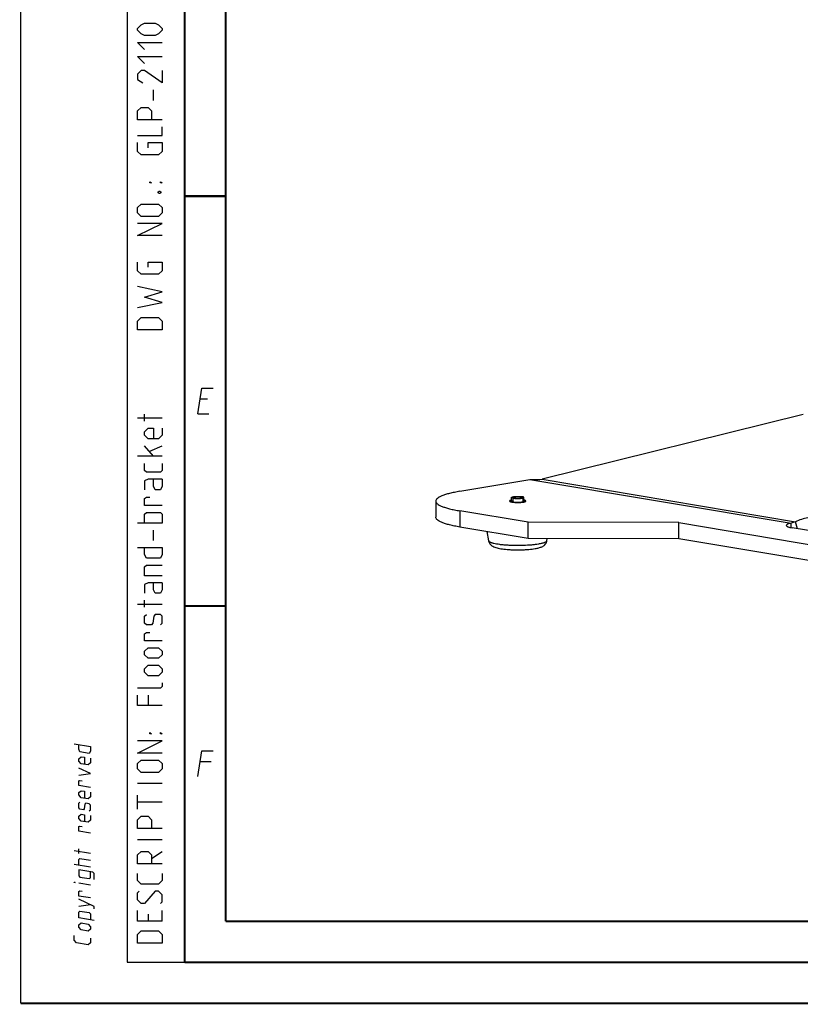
# Model space of a CAD drawing. Header units: millimetres. Extents: x 0 to 420, y 0 to 297.
# Tile 1 of 13: x 0 to 95, y 0 to 120. Entities that reach past the tile are written whole.
import ezdxf

# ---------------------------------------------------------------- set-up
doc = ezdxf.new("R2010")
doc.units = ezdxf.units.MM
doc.header["$LTSCALE"] = 23.1
doc.layers.get('0').update_dxf_attribs({"linetype": 'CONTINUOUS'})
doc.layers.add('02___PRT_ALL_AXES', color=7, linetype='CONTINUOUS')

msp = doc.modelspace()

# ---------------------------------------------------------------- linework, layer by layer
at = {"color": 7, "linetype": 'CONTINUOUS'}
for p, q in [((0, 0), (0, 297)), ((95.4351, 71.8494), (63.5852, 63.9601)), ((53.5465, 62.4778), (62.1025, 63.927)), ((62.1025, 63.927), (93.9548, 58.5845)), ((63.5852, 63.9601), (94.5007, 58.7747)), ((50.6232, 61.2852), (50.6243, 59.3138)), ((59.8732, 61.2326), (59.8729, 61.734)), ((61.3732, 61.2335), (61.3729, 61.7349)), ((53.5577, 60.0942), (53.5589, 58.1228)), ((61.9037, 58.6944), (53.5577, 60.0942)), ((61.9049, 56.723), (61.9037, 58.6944)), ((80.2888, 58.6578), (61.9037, 58.6944)), ((80.2899, 56.6864), (80.2888, 58.6578)), ((80.2888, 58.6578), (119.2105, 52.1296)), ((93.9551, 58.0453), (93.9548, 58.5845)), ((94.7369, 57.9114), (94.5007, 58.7747)), ((25, 9.9999), (25, 10)), ((409.86, 10.0737), (25.007, 10.0134))]:
    msp.add_line(p, q, dxfattribs=at)
at = {"color": 2, "linetype": 'CONTINUOUS'}
for p, q in [((13, 292), (13, 5)), ((20, 292), (20, 5)), ((16.1786, 110.1786), (16.1786, 111.4643)), ((22.7833, 73.7249), (21.8833, 73.7249)), ((17.25, 71.3929), (14.25, 71.3929)), ((15.1071, 71.0357), (15.1071, 71.8929)), ((21.5894, 71.9249), (22.9394, 71.9249)), ((16.1786, 66.75), (15.1071, 68.0357)), ((15.75, 67.3929), (17.25, 68.0357)), ((17.25, 66.75), (14.25, 66.75)), ((60.0229, 61.7341), (60.0232, 61.1954)), ((61.2229, 61.7348), (61.2232, 61.1961)), ((17.25, 58.6071), (14.25, 58.6071)), ((16.1786, 56.4643), (16.1786, 57.75)), ((17.25, 48.6786), (14.25, 48.6786)), ((15.1071, 48.3214), (15.1071, 49.1786)), ((15.5357, 37.6071), (15.5357, 36.3214)), ((23.2333, 29.4749), (21.8833, 29.4749)), ((17.25, 26.8214), (14.25, 26.8214)), ((14.25, 23.6786), (14.25, 25.3929)), ((17.25, 24.5357), (14.25, 24.5357)), ((17.25, 19.9643), (14.25, 19.9643)), ((8.5001, 18.2823), (6.5001, 18.6089)), ((7.0715, 18.2775), (7.0715, 18.8489)), ((15.9643, 17.6786), (17.25, 18.5357)), ((8.5001, 16.6157), (6.5001, 16.9422)), ((8.5001, 14.4252), (7.0715, 14.6584)), ((7.0715, 11.8489), (8.5001, 12.0442)), ((15.5357, 10.8929), (15.5357, 10.0357)), ((17.25, 10.0357), (17.25, 11.3214)), ((13, 5), (20, 5))]:
    msp.add_line(p, q, dxfattribs=at)
at = {"color": 3, "linetype": 'CONTINUOUS'}
for p, q in [((61.9049, 56.723), (53.5589, 58.1228)), ((80.2899, 56.6864), (61.9049, 56.723)), ((119.0369, 50.1876), (80.2899, 56.6864))]:
    msp.add_line(p, q, dxfattribs=at)
at = {"color": 7, "linetype": 'CONTINUOUS', "const_width": 0.25}
for points in [[(20, 292), (20, 5)], [(25, 10), (25, 287)], [(20.0002, 98.5), (25.0002, 98.5)], [(20.0002, 48.5), (25.0002, 48.5)], [(409.8307, 10.048), (25, 10)], [(20, 5), (415, 5)], [(420, 0), (0, 0)]]:
    msp.add_lwpolyline(points, dxfattribs=at)
at = {"color": 2, "linetype": 'CONTINUOUS'}
for points in [[(16.3929, 118.1071), (15.1071, 118.1071), (14.6786, 118.3214), (14.25, 118.75), (14.25, 118.9643), (14.6786, 119.3929), (15.1071, 119.6071), (16.3929, 119.6071), (16.8214, 119.3929), (17.25, 118.9643), (17.25, 118.75), (16.8214, 118.3214), (16.3929, 118.1071)], [(15.1071, 116.3929), (14.25, 117.25), (17.25, 117.25)], [(15.1071, 114.6786), (14.25, 115.5357), (17.25, 115.5357)], [(17.25, 113.8214), (17.25, 112.3214), (15.1071, 113.8214), (14.6786, 113.8214), (14.25, 113.3929), (14.25, 112.75), (14.8929, 112.3214)], [(17.25, 107.8214), (14.25, 107.8214), (14.25, 108.8929), (14.6786, 109.3214), (15.5357, 109.3214), (15.9643, 108.8929), (15.9643, 107.8214)], [(14.25, 105.8929), (17.25, 105.8929), (17.25, 106.9643)], [(15.5357, 104.3929), (15.5357, 105.0357), (17.25, 105.0357), (17.25, 103.9643), (16.8214, 103.5357), (14.6786, 103.5357), (14.25, 103.9643), (14.25, 105.0357)], [(15.9643, 100.1071), (15.75, 100.1071), (15.75, 100.25), (15.9643, 100.1071)], [(17.25, 100.1071), (17.0357, 100.1071), (17.0357, 100.25), (17.25, 100.1071)], [(16.75, 99.0357), (16.8929, 99.1071), (16.9643, 99.1071), (17.1071, 99.0357), (17.1071, 98.8929), (16.9643, 98.8214), (16.8929, 98.8214), (16.75, 98.8929), (16.75, 99.0357)], [(16.8214, 96.0357), (14.6786, 96.0357), (14.25, 96.4643), (14.25, 97.1071), (14.6786, 97.5357), (16.8214, 97.5357), (17.25, 97.1071), (17.25, 96.4643), (16.8214, 96.0357)], [(17.25, 93.6786), (14.25, 93.6786), (17.25, 95.1786), (14.25, 95.1786)], [(15.5357, 89.8214), (15.5357, 90.4643), (17.25, 90.4643), (17.25, 89.3929), (16.8214, 88.9643), (14.6786, 88.9643), (14.25, 89.3929), (14.25, 90.4643)], [(14.25, 84.8929), (17.25, 85.5357), (15.1071, 86.1786), (17.25, 86.8214), (14.25, 87.4643)], [(17.25, 82.1786), (14.25, 82.1786), (14.25, 83.25), (14.6786, 83.6786), (16.8214, 83.6786), (17.25, 83.25), (17.25, 82.1786)], [(21.5894, 71.9249), (22.1037, 75.0749), (23.4537, 75.0749)], [(17.25, 70.1786), (17.25, 69.3214), (16.8214, 68.8929), (15.5357, 68.8929), (15.1071, 69.3214), (15.1071, 69.75), (15.5357, 70.1786), (16.1786, 70.1786), (16.1786, 68.8929)], [(17.25, 65.8929), (17.25, 65.0357), (17.0357, 64.8214), (15.3214, 64.8214), (15.1071, 65.0357), (15.1071, 65.8929)], [(17.25, 63.9643), (15.5357, 63.9643), (15.1071, 63.75), (15.1071, 62.6786)], [(17.25, 63.9643), (17.25, 63.1071), (17.0357, 62.6786), (16.3929, 62.6786), (16.1786, 63.1071), (16.1786, 63.9643)], [(17.25, 60.75), (15.1071, 60.75), (15.1071, 61.6071), (15.3214, 61.75), (15.75, 61.75)], [(15.1071, 58.6071), (15.1071, 59.6786), (15.3214, 59.8929), (17.0357, 59.8929), (17.25, 59.6786), (17.25, 58.6071)], [(14.25, 55.6071), (17.25, 55.6071), (17.25, 54.75), (17.0357, 54.3214), (15.3214, 54.3214), (15.1071, 54.75), (15.1071, 55.6071)], [(17.25, 52.1786), (15.1071, 52.1786), (15.1071, 53.25), (15.3214, 53.4643), (17.25, 53.4643)], [(17.25, 51.3214), (15.5357, 51.3214), (15.1071, 51.1071), (15.1071, 50.0357)], [(17.25, 51.3214), (17.25, 50.4643), (17.0357, 50.0357), (16.3929, 50.0357), (16.1786, 50.4643), (16.1786, 51.3214)], [(17.0357, 46.1786), (17.25, 46.3929), (17.25, 47.25), (17.0357, 47.4643), (16.3929, 47.4643), (16.25, 47.25), (16.1071, 46.3929), (15.9643, 46.1786), (15.3214, 46.1786), (15.1071, 46.3929), (15.1071, 47.25), (15.3214, 47.4643)], [(17.25, 44.25), (15.1071, 44.25), (15.1071, 45.1071), (15.3214, 45.25), (15.75, 45.25)], [(16.8214, 42.1071), (15.5357, 42.1071), (15.1071, 42.5357), (15.1071, 42.9643), (15.5357, 43.3929), (16.8214, 43.3929), (17.25, 42.9643), (17.25, 42.5357), (16.8214, 42.1071)], [(16.8214, 39.9643), (15.5357, 39.9643), (15.1071, 40.3929), (15.1071, 40.8214), (15.5357, 41.25), (16.8214, 41.25), (17.25, 40.8214), (17.25, 40.3929), (16.8214, 39.9643)], [(17.25, 39.1071), (17.25, 38.6786), (17.0357, 38.4643), (14.25, 38.4643)], [(17.25, 36.3214), (14.25, 36.3214), (14.25, 37.6071)], [(15.9643, 32.8929), (15.75, 32.8929), (15.75, 33.0357), (15.9643, 32.8929)], [(17.25, 32.8929), (17.0357, 32.8929), (17.0357, 33.0357), (17.25, 32.8929)], [(6.5001, 31.6565), (8.5001, 31.3299), (8.5001, 30.7585), (8.3572, 30.4961), (7.2144, 30.6827), (7.0715, 30.9918), (7.0715, 31.5632)], [(17.25, 30.5357), (14.25, 30.5357), (17.25, 32.0357), (14.25, 32.0357)], [(8.5001, 29.9014), (8.5001, 29.3299), (8.2144, 29.0909), (7.3572, 29.2308), (7.0715, 29.5632), (7.0715, 29.8489), (7.3572, 30.088), (7.7858, 30.018), (7.7858, 29.1608)], [(21.5894, 27.6749), (22.1037, 30.8249), (23.4537, 30.8249)], [(16.8214, 28.1786), (14.6786, 28.1786), (14.25, 28.6071), (14.25, 29.25), (14.6786, 29.6786), (16.8214, 29.6786), (17.25, 29.25), (17.25, 28.6071), (16.8214, 28.1786)], [(7.0715, 27.8489), (8.5001, 28.0442), (7.0715, 28.706)], [(8.5001, 26.3299), (7.0715, 26.5632), (7.0715, 27.1346), (7.2144, 27.2065), (7.5001, 27.1599)], [(8.5001, 25.7585), (8.5001, 25.1871), (8.2144, 24.948), (7.3572, 25.088), (7.0715, 25.4203), (7.0715, 25.706), (7.3572, 25.9451), (7.7858, 25.8751), (7.7858, 25.018)], [(8.3572, 23.4961), (8.5001, 23.6157), (8.5001, 24.1871), (8.3572, 24.3533), (7.9286, 24.4232), (7.8334, 24.2959), (7.7382, 23.7401), (7.6429, 23.6127), (7.2144, 23.6827), (7.0715, 23.8489), (7.0715, 24.4203), (7.2144, 24.5399)], [(8.5001, 22.9014), (8.5001, 22.3299), (8.2144, 22.0909), (7.3572, 22.2308), (7.0715, 22.5632), (7.0715, 22.8489), (7.3572, 23.088), (7.7858, 23.018), (7.7858, 22.1608)], [(8.5001, 20.7585), (7.0715, 20.9918), (7.0715, 21.5632), (7.2144, 21.6351), (7.5001, 21.5885)], [(17.25, 21.3214), (14.25, 21.3214), (14.25, 22.3929), (14.6786, 22.8214), (15.5357, 22.8214), (15.9643, 22.3929), (15.9643, 21.3214)], [(17.25, 17.0357), (14.25, 17.0357), (14.25, 18.1071), (14.6786, 18.5357), (15.5357, 18.5357), (15.9643, 18.1071), (15.9643, 17.0357)], [(7.0715, 16.8489), (7.0715, 17.5632), (7.2143, 17.6827), (8.5001, 17.4728)], [(8.9763, 15.1093), (8.9763, 15.8236), (8.7858, 15.9976), (7.0715, 16.2775), (7.0715, 15.5632), (7.2143, 15.397), (8.3572, 15.2104), (8.5001, 15.3299), (8.5001, 16.0442)], [(17.25, 15.8214), (17.25, 14.9643), (16.8214, 14.5357), (14.6786, 14.5357), (14.25, 14.9643), (14.25, 15.8214)], [(6.6429, 14.7284), (6.5001, 14.7517), (6.5001, 14.7993), (6.6429, 14.7284)], [(8.5001, 12.8537), (7.0715, 13.087), (7.0715, 13.6584), (7.2143, 13.7303), (7.5001, 13.6837)], [(17.0357, 12.1786), (17.25, 12.3929), (17.25, 13.25), (16.8214, 13.6786), (16.3929, 13.6786), (15.1071, 12.1786), (14.6786, 12.1786), (14.25, 12.6071), (14.25, 13.4643), (14.4643, 13.6786)], [(8.9763, 11.5379), (8.9763, 11.8236), (7.0715, 12.706)], [(8.9763, 10.1093), (7.0715, 10.4203), (7.0715, 11.1346), (7.2143, 11.2541), (8.3572, 11.0675), (8.5001, 10.9014), (8.5001, 10.1871)], [(17.25, 10.0357), (14.25, 10.0357), (14.25, 11.3214)], [(8.2143, 8.8052), (7.3572, 8.9451), (7.0715, 9.2775), (7.0715, 9.5632), (7.3572, 9.8023), (8.2143, 9.6623), (8.5001, 9.3299), (8.5001, 9.0442), (8.2143, 8.8052)], [(17.25, 7.3214), (14.25, 7.3214), (14.25, 8.3929), (14.6786, 8.8214), (16.8214, 8.8214), (17.25, 8.3929), (17.25, 7.3214)], [(8.5001, 7.949), (8.5001, 7.3776), (8.2143, 7.1385), (6.7858, 7.3717), (6.5001, 7.7041), (6.5001, 8.2755)]]:
    msp.add_lwpolyline(points, dxfattribs=at)
at = {"color": 7, "linetype": 'CONTINUOUS'}
for points, knots in [([(62.1025, 63.927), (62.23, 63.9196), (62.7243, 63.9009), (63.2203, 63.9208), (63.5852, 63.9601)], [0, 0, 0, 0, 0.25806974, 1, 1, 1, 1]), ([(53.5465, 62.4778), (53.3266, 62.4406), (52.9109, 62.3637), (52.3283, 62.2324), (51.8249, 62.0926), (51.405, 61.9459), (51.0722, 61.7936), (50.8546, 61.6549), (50.7322, 61.538), (50.6536, 61.4342), (50.6232, 61.3425), (50.6232, 61.2852)], [0, 0, 0, 0, 0.20416429, 0.38677227, 0.54638656, 0.68205569, 0.79336738, 0.88091507, 0.91655447, 0.94755483, 1, 1, 1, 1]), ([(50.6232, 61.2852), (50.6232, 61.2278), (50.6539, 61.1359), (50.7329, 61.032), (50.8559, 60.9151), (51.0744, 60.7764), (51.4085, 60.6242), (51.83, 60.4778), (52.3353, 60.3384), (52.9199, 60.2077), (53.337, 60.1312), (53.5577, 60.0942)], [0, 0, 0, 0, 0.05238574, 0.08336548, 0.11899106, 0.2065298, 0.31785137, 0.45354246, 0.61318424, 0.79581814, 1, 1, 1, 1]), ([(59.8729, 61.734), (59.8729, 61.7372), (59.8746, 61.7441), (59.8813, 61.7536), (59.8917, 61.7627), (59.906, 61.7716), (59.9241, 61.7802), (59.9552, 61.7923), (60.0032, 61.8061), (60.0707, 61.8203), (60.1502, 61.8329), (60.2398, 61.8434), (60.3376, 61.8517), (60.4416, 61.8575), (60.586, 61.8617), (60.7648, 61.8604), (60.9664, 61.8489), (61.0943, 61.834), (61.1528, 61.8242)], [0, 0, 0, 0, 0.00726396, 0.01571231, 0.0261158, 0.03885963, 0.05412029, 0.07195411, 0.11524761, 0.16823415, 0.22998362, 0.2992952, 0.37476268, 0.45482561, 0.53781327, 0.70555868, 0.86399333, 1, 1, 1, 1]), ([(60.093, 61.6447), (60.0765, 61.6475), (60.0452, 61.6532), (60.0013, 61.663), (59.9634, 61.6735), (59.9318, 61.6845), (59.9067, 61.6959), (59.8883, 61.7077), (59.8762, 61.72), (59.8729, 61.7297), (59.8729, 61.734)], [0, 0, 0, 0, 0.20416152, 0.3869357, 0.54663345, 0.68233423, 0.79367165, 0.88123046, 0.94760591, 1, 1, 1, 1]), ([(60.093, 61.6447), (60.1516, 61.6349), (60.2795, 61.62), (60.4811, 61.6085), (60.6598, 61.6072), (60.8042, 61.6114), (60.9083, 61.6172), (61.0061, 61.6255), (61.0957, 61.636), (61.1751, 61.6486), (61.2427, 61.6628), (61.2907, 61.6766), (61.3218, 61.6886), (61.3399, 61.6973), (61.3541, 61.7062), (61.3646, 61.7153), (61.3713, 61.7248), (61.3729, 61.7317), (61.3729, 61.7349)], [0, 0, 0, 0, 0.13600667, 0.29444132, 0.46218673, 0.54517439, 0.62523732, 0.7007048, 0.77001638, 0.83176585, 0.88475239, 0.92804589, 0.94587971, 0.96114037, 0.9738842, 0.98428769, 0.99273604, 1, 1, 1, 1]), ([(61.3729, 61.7349), (61.3729, 61.7392), (61.3696, 61.7489), (61.3576, 61.7612), (61.3391, 61.773), (61.314, 61.7844), (61.2824, 61.7954), (61.2445, 61.8059), (61.2007, 61.8157), (61.1694, 61.8214), (61.1528, 61.8242)], [0, 0, 0, 0, 0.05239409, 0.11876954, 0.20632835, 0.31766577, 0.45336655, 0.6130643, 0.79583848, 1, 1, 1, 1]), ([(94.5007, 58.7747), (94.4034, 58.7326), (94.2247, 58.6598), (94.0398, 58.6028), (93.9548, 58.5845)], [0, 0, 0, 0, 0.54948149, 1, 1, 1, 1]), ([(57.0824, 56.4343), (57.0921, 56.3699), (57.1262, 56.2456), (57.2148, 56.0808), (57.3272, 55.9469), (57.4852, 55.8141), (57.6968, 55.6987), (57.9662, 55.604), (58.2588, 55.531), (58.5859, 55.4712), (58.9496, 55.4222), (59.3466, 55.3837), (59.7703, 55.3562), (60.2124, 55.3399), (60.6635, 55.3353), (61.1138, 55.3423), (61.5535, 55.361), (61.9733, 55.3908), (62.3652, 55.4315), (62.6155, 55.4672), (62.7346, 55.4874)], [0, 0, 0, 0, 0.03211412, 0.06296453, 0.09168418, 0.11785224, 0.164445, 0.20966713, 0.2585751, 0.31316499, 0.37372838, 0.43969182, 0.50999426, 0.58328321, 0.65803758, 0.73266093, 0.80556294, 0.87524351, 0.94038978, 1, 1, 1, 1]), ([(63.1344, 56.0307), (63.0048, 56.0087), (62.7301, 55.9692), (62.133, 55.9056), (61.3223, 55.8578), (60.4865, 55.8495), (59.81, 55.8674), (59.3213, 55.8929), (58.8602, 55.93), (58.4363, 55.9777), (58.0588, 56.035), (57.7774, 56.0919), (57.5819, 56.1426), (57.4583, 56.1803), (57.3514, 56.2195), (57.2616, 56.2597), (57.1893, 56.301), (57.1347, 56.3432), (57.0976, 56.3866), (57.0847, 56.419), (57.0824, 56.4343)], [0, 0, 0, 0, 0.06381418, 0.13462889, 0.29144155, 0.45772917, 0.5401776, 0.61988989, 0.69523449, 0.76468336, 0.82685294, 0.88054981, 0.90391869, 0.92484173, 0.94325903, 0.95914743, 0.97254048, 0.98356379, 0.99251449, 1, 1, 1, 1]), ([(62.7346, 55.4874), (62.8138, 55.5008), (62.9658, 55.5293), (63.1836, 55.5803), (63.3845, 55.6402), (63.5745, 55.7142), (63.7609, 55.8144), (63.9427, 55.9603), (64.0692, 56.1316), (64.1404, 56.2989), (64.1625, 56.3911), (64.1695, 56.4383)], [0, 0, 0, 0, 0.13063683, 0.25115411, 0.36317616, 0.47092202, 0.58190642, 0.7057882, 0.84683794, 0.92244444, 1, 1, 1, 1]), ([(64.1695, 56.4383), (64.1627, 56.3927), (64.1135, 56.3414), (64.0479, 56.2966), (63.9803, 56.2582), (63.8765, 56.2128), (63.7292, 56.1626), (63.5543, 56.1148), (63.3531, 56.0699), (63.21, 56.0435), (63.1344, 56.0307)], [0, 0, 0, 0, 0.12087771, 0.16317825, 0.21101764, 0.32386275, 0.4598551, 0.6185544, 0.79907687, 1, 1, 1, 1])]:
    msp.add_open_spline(points, degree=3, knots=knots, dxfattribs=at)
at = {"color": 2, "linetype": 'CONTINUOUS'}
for points, knots in [([(60.1983, 61.8057), (60.191, 61.8042), (60.1763, 61.8013), (60.1599, 61.7981), (60.1489, 61.7959), (60.1443, 61.795), (60.1406, 61.7943), (60.1374, 61.7935), (60.1321, 61.7921), (60.1245, 61.79), (60.1154, 61.7875), (60.1062, 61.7851), (60.0986, 61.783), (60.0932, 61.7816), (60.0903, 61.7807), (60.0882, 61.7798), (60.0853, 61.7787), (60.0786, 61.776), (60.0706, 61.7729), (60.0627, 61.7698), (60.0587, 61.7682), (60.0565, 61.7673), (60.0546, 61.7667), (60.0538, 61.7659), (60.0523, 61.765), (60.0498, 61.7634), (60.0448, 61.7601), (60.0398, 61.7568), (60.0355, 61.754), (60.0338, 61.7528), (60.0322, 61.7518), (60.0315, 61.7509), (60.0306, 61.7492), (60.0292, 61.7468), (60.0275, 61.7439), (60.0258, 61.741), (60.0245, 61.7386), (60.0234, 61.7369), (60.023, 61.7359), (60.0236, 61.7349), (60.0239, 61.7337), (60.0246, 61.7317), (60.0255, 61.7292), (60.0268, 61.7253), (60.0279, 61.7223), (60.0286, 61.7203)], [0, 0, 0, 0, 0.0625, 0.125, 0.140625, 0.15625, 0.1640625, 0.171875, 0.1875, 0.21875, 0.25, 0.28125, 0.3125, 0.328125, 0.3359375, 0.34375, 0.359375, 0.375, 0.4375, 0.46875, 0.484375, 0.4921875, 0.5, 0.5078125, 0.515625, 0.53125, 0.5625, 0.625, 0.640625, 0.65625, 0.6640625, 0.671875, 0.6875, 0.71875, 0.75, 0.78125, 0.8125, 0.828125, 0.8359375, 0.84375, 0.859375, 0.875, 0.90625, 0.9375, 1, 1, 1, 1]), ([(60.0286, 61.7203), (60.0318, 61.7181), (60.0366, 61.7147), (60.0429, 61.7103), (60.0478, 61.7069), (60.0517, 61.7041), (60.0546, 61.7021), (60.056, 61.701), (60.058, 61.7002), (60.0603, 61.6994), (60.0632, 61.6984), (60.0684, 61.6965), (60.0757, 61.6939), (60.0845, 61.6907), (60.0934, 61.6875), (60.1, 61.6851), (60.1044, 61.6835), (60.1063, 61.6829), (60.1076, 61.6823), (60.1098, 61.6819), (60.1133, 61.681), (60.1186, 61.6799), (60.1268, 61.678), (60.1372, 61.6757), (60.1496, 61.6729), (60.16, 61.6705), (60.1683, 61.6686), (60.1735, 61.6675), (60.1776, 61.6665), (60.1807, 61.6658), (60.1848, 61.6653), (60.1899, 61.6645), (60.1964, 61.6635), (60.2068, 61.662), (60.2198, 61.66), (60.2353, 61.6577), (60.2483, 61.6557), (60.2586, 61.6542), (60.2652, 61.6532), (60.2701, 61.6524), (60.2763, 61.6519), (60.2867, 61.6508), (60.3018, 61.6494), (60.3198, 61.6476), (60.3378, 61.6459), (60.3528, 61.6444), (60.3649, 61.6432), (60.3737, 61.6423), (60.3835, 61.6417), (60.3964, 61.641), (60.4126, 61.6401), (60.432, 61.639), (60.4514, 61.6379), (60.4675, 61.637), (60.4805, 61.6363), (60.4902, 61.6357), (60.5007, 61.6356), (60.5144, 61.6353), (60.5317, 61.6349), (60.5592, 61.6344), (60.5868, 61.6338), (60.6144, 61.6333), (60.6421, 61.6339), (60.6698, 61.6342), (60.6976, 61.6345), (60.7148, 61.6348), (60.7288, 61.6349), (60.7421, 61.6356), (60.7655, 61.6367), (60.7922, 61.6381), (60.8155, 61.6392), (60.8289, 61.6399), (60.8389, 61.6403), (60.8489, 61.6409), (60.8609, 61.6421), (60.8764, 61.6434), (60.8949, 61.645), (60.9133, 61.6467), (60.9288, 61.648), (60.941, 61.6491), (60.9536, 61.6502), (60.9668, 61.6521), (60.9884, 61.655), (61.0152, 61.6588), (61.0368, 61.6617), (61.0475, 61.6632)], [0, 0, 0, 0, 0.03125, 0.046875, 0.0625, 0.078125, 0.0859375, 0.08984375, 0.09375, 0.09765625, 0.1015625, 0.109375, 0.125, 0.140625, 0.15625, 0.171875, 0.17578125, 0.1796875, 0.18164062, 0.18359375, 0.1875, 0.1953125, 0.203125, 0.21875, 0.234375, 0.25, 0.2578125, 0.265625, 0.26953125, 0.2734375, 0.27734375, 0.28125, 0.2890625, 0.296875, 0.3125, 0.328125, 0.34375, 0.3515625, 0.359375, 0.36328125, 0.3671875, 0.375, 0.390625, 0.40625, 0.421875, 0.4375, 0.4453125, 0.453125, 0.4609375, 0.46875, 0.484375, 0.5, 0.515625, 0.53125, 0.5390625, 0.546875, 0.5546875, 0.5625, 0.578125, 0.59375, 0.625, 0.640625, 0.65625, 0.6875, 0.703125, 0.71875, 0.7265625, 0.734375, 0.75, 0.78125, 0.796875, 0.8046875, 0.8125, 0.8203125, 0.828125, 0.84375, 0.859375, 0.875, 0.890625, 0.8984375, 0.90625, 0.921875, 0.9375, 0.96875, 1, 1, 1, 1]), ([(60.1983, 61.8057), (60.2101, 61.8073), (60.2277, 61.8097), (60.2512, 61.813), (60.2659, 61.815), (60.2776, 61.8166), (60.285, 61.8176), (60.2907, 61.8185), (60.2956, 61.819), (60.3008, 61.8194), (60.311, 61.8203), (60.3264, 61.8217), (60.3469, 61.8235), (60.3674, 61.8253), (60.3846, 61.8268), (60.3965, 61.8279), (60.4034, 61.8284), (60.4109, 61.8287), (60.4202, 61.8292), (60.4424, 61.8303), (60.4684, 61.8315), (60.4944, 61.8328), (60.5092, 61.8335), (60.5202, 61.8341), (60.5319, 61.8341), (60.5472, 61.8344), (60.5742, 61.8347), (60.6049, 61.835), (60.6319, 61.8354), (60.6472, 61.8355), (60.6701, 61.8348), (60.6969, 61.8343), (60.7274, 61.8336), (60.7464, 61.8332), (60.7619, 61.8329), (60.7765, 61.8321), (60.8019, 61.8306), (60.831, 61.8289), (60.8563, 61.8273), (60.8691, 61.8266), (60.8763, 61.8261), (60.8819, 61.8259), (60.8867, 61.8253), (60.8933, 61.8247), (60.9048, 61.8235), (60.9278, 61.8211), (60.9508, 61.8187), (60.9706, 61.8167), (60.9787, 61.8159), (60.9855, 61.8152), (60.9898, 61.8146), (60.994, 61.8139), (61.0024, 61.8126), (61.0151, 61.8106), (61.0319, 61.8079), (61.0488, 61.8053), (61.0614, 61.8033), (61.0698, 61.8019), (61.0733, 61.8014), (61.0762, 61.801), (61.0785, 61.8004), (61.0823, 61.7995), (61.0879, 61.7982), (61.0967, 61.7961), (61.1077, 61.7934), (61.1188, 61.7907), (61.1276, 61.7886), (61.1342, 61.787), (61.1397, 61.7857), (61.1436, 61.7848), (61.1458, 61.7842), (61.1476, 61.7838), (61.1486, 61.7834), (61.1502, 61.7828), (61.1528, 61.7817), (61.1566, 61.7803), (61.1611, 61.7785), (61.1672, 61.7761), (61.1748, 61.7731), (61.1823, 61.7701), (61.1884, 61.7677), (61.1921, 61.7662), (61.1949, 61.7652), (61.1962, 61.7646), (61.1969, 61.7639), (61.1979, 61.7632), (61.1994, 61.7619), (61.2013, 61.7603), (61.2043, 61.7577), (61.2081, 61.7546), (61.2119, 61.7514), (61.2149, 61.7488), (61.2168, 61.7472), (61.2184, 61.746), (61.2192, 61.7452), (61.2201, 61.7445), (61.2203, 61.7439), (61.2201, 61.7427), (61.2201, 61.7411), (61.2199, 61.7384), (61.2197, 61.7351), (61.2194, 61.7298), (61.2192, 61.7259), (61.219, 61.7232)], [0, 0, 0, 0, 0.03125, 0.046875, 0.0625, 0.0703125, 0.078125, 0.08203125, 0.0859375, 0.08984375, 0.09375, 0.109375, 0.125, 0.140625, 0.15625, 0.1640625, 0.16796875, 0.171875, 0.1796875, 0.1875, 0.21875, 0.234375, 0.2421875, 0.25, 0.2578125, 0.265625, 0.28125, 0.3125, 0.328125, 0.3359375, 0.34375, 0.375, 0.390625, 0.40625, 0.4140625, 0.421875, 0.4375, 0.46875, 0.484375, 0.4921875, 0.49609375, 0.5, 0.50390625, 0.5078125, 0.515625, 0.53125, 0.5625, 0.5703125, 0.578125, 0.58203125, 0.5859375, 0.58984375, 0.59375, 0.609375, 0.625, 0.640625, 0.65625, 0.66015625, 0.6640625, 0.66601562, 0.66796875, 0.671875, 0.6796875, 0.6875, 0.703125, 0.71875, 0.7265625, 0.734375, 0.7421875, 0.74609375, 0.74804688, 0.75, 0.75195312, 0.75390625, 0.7578125, 0.765625, 0.7734375, 0.78125, 0.796875, 0.8125, 0.8203125, 0.828125, 0.83203125, 0.83398438, 0.8359375, 0.83984375, 0.84375, 0.8515625, 0.859375, 0.875, 0.890625, 0.8984375, 0.90625, 0.91015625, 0.9140625, 0.91601562, 0.91796875, 0.921875, 0.9296875, 0.9375, 0.953125, 0.96875, 1, 1, 1, 1]), ([(61.219, 61.7232), (61.2177, 61.7219), (61.2149, 61.7192), (61.2119, 61.7162), (61.2098, 61.7141), (61.2088, 61.7131), (61.2077, 61.7121), (61.2052, 61.7107), (61.2024, 61.709), (61.1989, 61.707), (61.1955, 61.705), (61.1925, 61.7033), (61.1904, 61.7019), (61.1874, 61.7006), (61.1817, 61.6983), (61.1754, 61.6957), (61.1698, 61.6934), (61.1666, 61.6921), (61.1644, 61.6911), (61.1612, 61.6902), (61.1572, 61.689), (61.1501, 61.6868), (61.1421, 61.6843), (61.1351, 61.6821), (61.1309, 61.6809), (61.1259, 61.6798), (61.12, 61.6783), (61.1127, 61.6766), (61.1055, 61.6748), (61.0994, 61.6734), (61.0948, 61.6722), (61.0906, 61.6714), (61.0863, 61.6706), (61.0777, 61.669), (61.0648, 61.6665), (61.0533, 61.6643), (61.0475, 61.6632)], [0, 0, 0, 0, 0.0625, 0.125, 0.140625, 0.15625, 0.171875, 0.1875, 0.21875, 0.25, 0.28125, 0.3125, 0.328125, 0.34375, 0.375, 0.4375, 0.46875, 0.484375, 0.5, 0.515625, 0.53125, 0.5625, 0.625, 0.65625, 0.671875, 0.6875, 0.71875, 0.75, 0.78125, 0.8125, 0.828125, 0.84375, 0.859375, 0.875, 0.9375, 1, 1, 1, 1])]:
    msp.add_open_spline(points, degree=3, knots=knots, dxfattribs=at)
at = {"color": 3, "linetype": 'CONTINUOUS'}
msp.add_open_spline([(53.5589, 58.1228), (53.3382, 58.1598), (52.9211, 58.2363), (52.3364, 58.367), (51.8312, 58.5064), (51.4097, 58.6528), (51.0755, 58.805), (50.857, 58.9437), (50.734, 59.0606), (50.655, 59.1645), (50.6244, 59.2564), (50.6243, 59.3138)], degree=3, knots=[0, 0, 0, 0, 0.20418186, 0.38681576, 0.54645754, 0.68214863, 0.7934702, 0.88100894, 0.91663452, 0.94761426, 1, 1, 1, 1], dxfattribs=at)
at = {"layer": '02___PRT_ALL_AXES', "color": 7, "linetype": 'CONTINUOUS'}
for p, q in [((115.3393, 54.4559), (94.1092, 58.0167)), ((57.0824, 56.4343), (56.9128, 57.5603)), ((64.1695, 56.4383), (64.2114, 56.7184))]:
    msp.add_line(p, q, dxfattribs=at)
at = {"layer": '02___PRT_ALL_AXES', "color": 2, "linetype": 'CONTINUOUS'}
for points, knots in [([(59.873, 61.4019), (59.8638, 61.3997), (59.8454, 61.3954), (59.8224, 61.39), (59.804, 61.3856), (59.7903, 61.3824), (59.7788, 61.3797), (59.7696, 61.3775), (59.7638, 61.3762), (59.7593, 61.3751), (59.7556, 61.3743), (59.7533, 61.3733), (59.75, 61.3721), (59.7459, 61.3705), (59.7394, 61.3681), (59.7313, 61.365), (59.7215, 61.3613), (59.7118, 61.3575), (59.702, 61.3538), (59.6939, 61.3507), (59.6874, 61.3482), (59.6825, 61.3464), (59.6784, 61.3448), (59.6752, 61.3436), (59.6725, 61.3427), (59.6711, 61.3417), (59.6695, 61.3404), (59.6674, 61.3387), (59.6648, 61.3367), (59.6615, 61.3341), (59.6573, 61.3308), (59.6522, 61.3268), (59.6455, 61.3215), (59.6396, 61.3169), (59.6346, 61.3129), (59.6324, 61.3112), (59.6308, 61.3099), (59.6289, 61.3086), (59.629, 61.3069), (59.6289, 61.3049), (59.6288, 61.3021), (59.6287, 61.2988), (59.6286, 61.2947), (59.6285, 61.2906), (59.6284, 61.2866), (59.6283, 61.2832), (59.6282, 61.2805), (59.6281, 61.2785), (59.6281, 61.2768), (59.628, 61.2754), (59.6281, 61.2746), (59.6278, 61.2739), (59.6288, 61.2732), (59.6301, 61.2721), (59.6322, 61.2704), (59.6345, 61.2684), (59.6378, 61.2658), (59.6418, 61.2625), (59.6466, 61.2585), (59.6514, 61.2545), (59.6562, 61.2505), (59.6602, 61.2472), (59.6634, 61.2446), (59.6654, 61.2429), (59.667, 61.2416), (59.6681, 61.2408), (59.6687, 61.2401), (59.6701, 61.2395), (59.6729, 61.2384), (59.6768, 61.2369), (59.683, 61.2344), (59.6908, 61.2314), (59.7032, 61.2265), (59.7157, 61.2216), (59.7266, 61.2173), (59.7328, 61.2149), (59.7375, 61.2131), (59.7413, 61.2115), (59.7444, 61.2103), (59.7468, 61.2094), (59.7487, 61.2086), (59.7511, 61.2081), (59.7545, 61.2072), (59.762, 61.2054), (59.7735, 61.2027), (59.7873, 61.1994), (59.801, 61.196), (59.8194, 61.1916), (59.8378, 61.1872), (59.8539, 61.1833), (59.8614, 61.1815), (59.8648, 61.1807), (59.8665, 61.1802), (59.8688, 61.1799), (59.8731, 61.1792), (59.8798, 61.1782), (59.8914, 61.1763), (59.9061, 61.174), (59.9236, 61.1712), (59.9411, 61.1685), (59.9587, 61.1657), (59.9762, 61.1629), (59.9908, 61.1606), (60.0025, 61.1588), (60.0099, 61.1576), (60.0155, 61.1566), (60.0225, 61.156), (60.0344, 61.1547), (60.0516, 61.153), (60.0721, 61.1509), (60.0995, 61.1481), (60.1269, 61.1452), (60.1543, 61.1424), (60.1749, 61.1403), (60.1918, 61.1385), (60.2072, 61.1377), (60.2222, 61.1368), (60.2412, 61.1356), (60.2714, 61.1338), (60.3092, 61.1316), (60.347, 61.1293), (60.3734, 61.1277), (60.3887, 61.1269), (60.4044, 61.1266), (60.4239, 61.1261), (60.4552, 61.1254), (60.4943, 61.1245), (60.5334, 61.1236), (60.5647, 61.1229), (60.588, 61.1223), (60.6123, 61.1228), (60.6443, 61.1231), (60.6844, 61.1236), (60.7244, 61.124), (60.7564, 61.1244), (60.7887, 61.1246), (60.8272, 61.1266), (60.8737, 61.1287), (60.9124, 61.1306), (60.9433, 61.132), (60.9627, 61.133), (60.9781, 61.1337), (60.9899, 61.1342), (61.0003, 61.1353), (61.0147, 61.1365), (61.0325, 61.138), (61.0539, 61.1399), (61.0753, 61.1418), (61.1038, 61.1443), (61.1288, 61.1465), (61.1502, 61.1484), (61.1591, 61.1491), (61.1662, 61.1498), (61.1717, 61.1502), (61.1762, 61.1509), (61.1825, 61.1518), (61.1903, 61.1528), (61.2028, 61.1546), (61.2246, 61.1576), (61.2559, 61.1619), (61.2934, 61.167), (61.3184, 61.1705), (61.3309, 61.1722)], [0, 0, 0, 0, 0.015625, 0.03125, 0.0390625, 0.046875, 0.0546875, 0.05859375, 0.0625, 0.06445312, 0.06640625, 0.06835938, 0.0703125, 0.07421875, 0.078125, 0.0859375, 0.09375, 0.1015625, 0.109375, 0.1171875, 0.12109375, 0.125, 0.12890625, 0.13085938, 0.1328125, 0.13476562, 0.13671875, 0.140625, 0.14453125, 0.1484375, 0.15625, 0.1640625, 0.171875, 0.1875, 0.19140625, 0.1953125, 0.19726562, 0.19921875, 0.203125, 0.20703125, 0.2109375, 0.21875, 0.2265625, 0.234375, 0.2421875, 0.25, 0.25390625, 0.2578125, 0.26171875, 0.26367188, 0.265625, 0.26660156, 0.26757812, 0.26953125, 0.2734375, 0.27734375, 0.28125, 0.2890625, 0.296875, 0.3046875, 0.3125, 0.3203125, 0.32421875, 0.328125, 0.33007812, 0.33203125, 0.33300781, 0.33398438, 0.3359375, 0.33984375, 0.34375, 0.3515625, 0.359375, 0.375, 0.3828125, 0.38671875, 0.390625, 0.39453125, 0.39648438, 0.3984375, 0.40039062, 0.40136719, 0.40234375, 0.40625, 0.4140625, 0.421875, 0.4296875, 0.4375, 0.453125, 0.4609375, 0.46484375, 0.46582031, 0.46679688, 0.46777344, 0.46875, 0.47265625, 0.4765625, 0.484375, 0.4921875, 0.5, 0.5078125, 0.515625, 0.5234375, 0.52734375, 0.53125, 0.53320312, 0.53515625, 0.5390625, 0.546875, 0.5546875, 0.5625, 0.578125, 0.5859375, 0.59375, 0.6015625, 0.60546875, 0.609375, 0.6171875, 0.625, 0.640625, 0.65625, 0.6640625, 0.66796875, 0.671875, 0.6796875, 0.6875, 0.703125, 0.71875, 0.7265625, 0.734375, 0.7421875, 0.75, 0.765625, 0.78125, 0.7890625, 0.796875, 0.8125, 0.828125, 0.84375, 0.8515625, 0.859375, 0.86328125, 0.8671875, 0.87109375, 0.875, 0.8828125, 0.890625, 0.8984375, 0.90625, 0.921875, 0.92578125, 0.9296875, 0.93164062, 0.93359375, 0.93554688, 0.9375, 0.94140625, 0.9453125, 0.953125, 0.96875, 0.984375, 1, 1, 1, 1]), ([(61.3309, 61.1722), (61.3406, 61.1742), (61.36, 61.1783), (61.3892, 61.1844), (61.4135, 61.1895), (61.4305, 61.1931), (61.4402, 61.1951), (61.4475, 61.1967), (61.4536, 61.1979), (61.4585, 61.199), (61.4614, 61.1996), (61.464, 61.2001), (61.4657, 61.2007), (61.4689, 61.2017), (61.475, 61.2038), (61.4838, 61.2068), (61.4979, 61.2115), (61.512, 61.2163), (61.526, 61.2211), (61.5366, 61.2246), (61.5454, 61.2276), (61.5524, 61.23), (61.5564, 61.2313), (61.559, 61.2322), (61.5609, 61.2328), (61.5619, 61.2336), (61.5634, 61.2346), (61.5663, 61.2365), (61.5726, 61.2407), (61.5822, 61.2471), (61.5918, 61.2536), (61.5995, 61.2587), (61.6044, 61.2619), (61.6082, 61.2645), (61.6106, 61.2661), (61.6123, 61.2673), (61.6131, 61.2678), (61.6136, 61.2681), (61.6136, 61.2686), (61.6138, 61.2694), (61.614, 61.2707), (61.6144, 61.2723), (61.6149, 61.2749), (61.6155, 61.2782), (61.6163, 61.2821), (61.617, 61.286), (61.6178, 61.2899), (61.6185, 61.2938), (61.6191, 61.2971), (61.6196, 61.2997), (61.6199, 61.3014), (61.6202, 61.3027), (61.6203, 61.3034), (61.6205, 61.3039), (61.6201, 61.3042), (61.6195, 61.3048), (61.6182, 61.3059), (61.6165, 61.3075), (61.6136, 61.3102), (61.61, 61.3134), (61.6043, 61.3186), (61.5972, 61.3252), (61.5908, 61.331), (61.5865, 61.3349), (61.5847, 61.3366), (61.5833, 61.3379), (61.5821, 61.3389), (61.5815, 61.3397), (61.5798, 61.3403), (61.5775, 61.3412), (61.5741, 61.3426), (61.568, 61.345), (61.5603, 61.3481), (61.5511, 61.3517), (61.5389, 61.3566), (61.5267, 61.3615), (61.5145, 61.3664), (61.5068, 61.3694), (61.5015, 61.3716), (61.4988, 61.3727), (61.4973, 61.3733), (61.4948, 61.3738), (61.4921, 61.3745), (61.4875, 61.3755), (61.4819, 61.3769), (61.4751, 61.3785), (61.466, 61.3807), (61.4502, 61.3845), (61.4275, 61.3898), (61.4003, 61.3963), (61.3822, 61.4006), (61.3731, 61.4028)], [0, 0, 0, 0, 0.03125, 0.0625, 0.09375, 0.109375, 0.1171875, 0.125, 0.1328125, 0.13671875, 0.140625, 0.14257812, 0.14453125, 0.1484375, 0.15625, 0.171875, 0.1875, 0.21875, 0.234375, 0.25, 0.265625, 0.2734375, 0.28125, 0.28320312, 0.28515625, 0.2890625, 0.29296875, 0.296875, 0.3125, 0.34375, 0.375, 0.390625, 0.40625, 0.4140625, 0.421875, 0.42578125, 0.42773438, 0.42871094, 0.4296875, 0.43359375, 0.4375, 0.4453125, 0.453125, 0.46875, 0.484375, 0.5, 0.515625, 0.53125, 0.546875, 0.5546875, 0.5625, 0.56640625, 0.5703125, 0.57128906, 0.57226562, 0.57421875, 0.578125, 0.5859375, 0.59375, 0.609375, 0.625, 0.65625, 0.6875, 0.6953125, 0.703125, 0.70703125, 0.7109375, 0.71484375, 0.71679688, 0.71875, 0.7265625, 0.734375, 0.75, 0.765625, 0.78125, 0.8125, 0.828125, 0.84375, 0.8515625, 0.85546875, 0.85742188, 0.859375, 0.86328125, 0.8671875, 0.875, 0.8828125, 0.890625, 0.90625, 0.9375, 0.96875, 1, 1, 1, 1])]:
    msp.add_open_spline(points, degree=3, knots=knots, dxfattribs=at)
at = {"layer": '02___PRT_ALL_AXES', "color": 7, "linetype": 'CONTINUOUS'}
for points in [[(59.7997, 61.2987), (59.7987, 61.2961), (59.7982, 61.2932), (59.7982, 61.2904)], [(61.4467, 61.2831), (61.4477, 61.2857), (61.4482, 61.2886), (61.4482, 61.2914)]]:
    msp.add_open_spline(points, degree=3, dxfattribs=at)
for points, knots in [([(59.7982, 61.2904), (59.7982, 61.2724), (59.8332, 61.248), (59.8812, 61.2288), (59.9709, 61.2028), (60.114, 61.1791), (60.397, 61.1518), (60.767, 61.1479), (61.0676, 61.1694), (61.207, 61.193)], [0, 0, 0, 0, 0.03739774, 0.07054552, 0.11395151, 0.22892465, 0.37401358, 0.70534486, 1, 1, 1, 1]), ([(59.8706, 61.3474), (59.8537, 61.3411), (59.8273, 61.3298), (59.8034, 61.3092), (59.7997, 61.2987)], [0, 0, 0, 0, 0.61787857, 1, 1, 1, 1]), ([(61.4482, 61.2914), (61.4482, 61.3031), (61.4226, 61.331), (61.393, 61.342), (61.3734, 61.3492)], [0, 0, 0, 0, 0.35951829, 1, 1, 1, 1]), ([(61.3758, 61.2343), (61.3927, 61.2407), (61.4191, 61.2519), (61.443, 61.2725), (61.4467, 61.2831)], [0, 0, 0, 0, 0.61787857, 1, 1, 1, 1]), ([(61.207, 61.193), (61.2238, 61.1958), (61.2808, 61.2064), (61.3375, 61.2199), (61.3758, 61.2343)], [0, 0, 0, 0, 0.29416289, 1, 1, 1, 1]), ([(97.3977, 59.3009), (97.1851, 59.3366), (96.7147, 59.3537), (95.9839, 59.2674), (95.2274, 59.0777), (94.7348, 58.8866), (94.5007, 58.7747)], [0, 0, 0, 0, 0.21695518, 0.47012445, 0.73886564, 1, 1, 1, 1]), ([(93.9548, 58.5845), (93.8715, 58.5676), (93.7257, 58.5333), (93.5601, 58.4778), (93.4631, 58.4267), (93.4056, 58.3859), (93.3756, 58.3417), (93.3756, 58.3144)], [0, 0, 0, 0, 0.38411668, 0.67667357, 0.78780355, 0.87648091, 1, 1, 1, 1]), ([(93.3756, 58.3144), (93.3756, 58.2826), (93.4162, 58.2322), (93.4881, 58.1877), (93.5721, 58.149), (93.6773, 58.1126), (93.8576, 58.0629), (94.0047, 58.0342), (94.1092, 58.0167)], [0, 0, 0, 0, 0.11633089, 0.20414624, 0.31582769, 0.45192455, 0.6120616, 1, 1, 1, 1])]:
    msp.add_open_spline(points, degree=3, knots=knots, dxfattribs=at)

doc.saveas('drawing.dxf')
